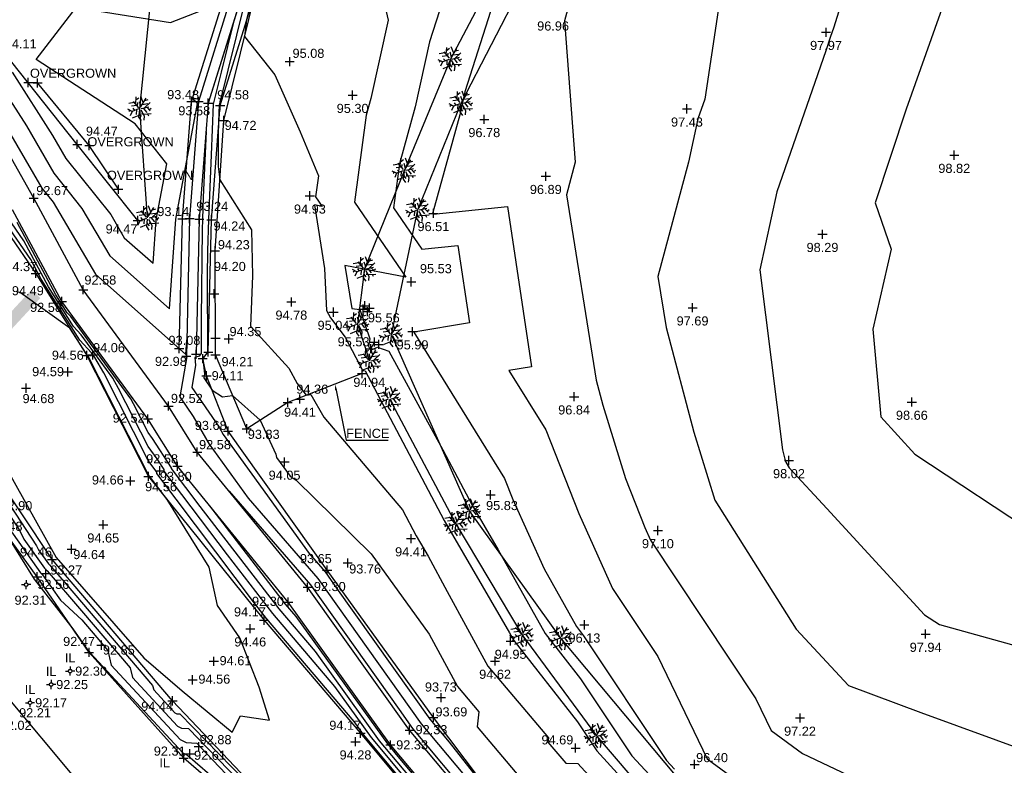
# Model space of a CAD drawing. Header units: metres. Extents: x 610185 to 614128, y 655663 to 660921.
# Tile 54 of 94: x 612966 to 613047, y 657902 to 657963. Entities that reach past the tile are written whole.
import ezdxf
from ezdxf import colors
from ezdxf.entities.mleader import LeaderData, LeaderLine
from ezdxf.enums import TextEntityAlignment as Align
from ezdxf.math import Vec2, Vec3

# ---------------------------------------------------------------- set-up
doc = ezdxf.new("R2010")
doc.units = ezdxf.units.M
doc.header["$MEASUREMENT"] = 0
doc.linetypes.add('DASHED', pattern=[19.05, 12.7, -6.35])
for name, color, linetype in [('143218.729', 7, 'Continuous'), ('3D_FENCE_ELEVATION', 7, 'Continuous'), ('3D_FENCE_LINE', 7, 'FENCELINE1'), ('3D_FENCE_SYMBOL', 7, 'Continuous'), ('3D_WALL_ELEVATION', 7, 'Continuous'), ('3D_WALL_LINE', 7, 'Continuous'), ('3D_WALL_SYMBOL', 7, 'Continuous'), ('CENTRE_LINE', 5, 'Continuous'), ('CONTOUR_ELEVATION', 56, 'Continuous'), ('CONTOUR_MJR', 34, 'Continuous'), ('CONTOUR_MNR', 53, 'Continuous'), ('CONTOUR_SYMBOL', 56, 'Continuous'), ('DITCH_ELEVATION', 34, 'Continuous'), ('DITCH_LINE', 34, 'Continuous'), ('DITCH_SYMBOL', 34, 'Continuous'), ('HEDGE_LINE', 93, 'Continuous'), ('HEDGE_SYMBOL', 93, 'Continuous'), ('HELP_POINT', 250, 'Continuous'), ('INVERT_LEVEL_CODE', 132, 'Continuous'), ('INVERT_LEVEL_ELEVATION', 132, 'Continuous'), ('INVERT_LEVEL_SYMBOL', 132, 'Continuous'), ('KERB_BOTTOM_ELEVATION', 7, 'Continuous'), ('KERB_BOTTOM_LINE', 7, 'Continuous'), ('KERB_BOTTOM_SYMBOL', 7, 'Continuous'), ('OVERGROW_CODE', 255, 'Continuous'), ('OVERGROW_LINE', 255, 'Continuous'), ('OVERGROW_SYMBOL', 255, 'Continuous'), ('SLOPE_BOTTOM_ELEVATION', 30, 'Continuous'), ('SLOPE_BOTTOM_LINE', 30, 'DASHED'), ('SLOPE_BOTTOM_SYMBOL', 30, 'Continuous'), ('SLOPE_TOP_ELEVATION', 40, 'Continuous'), ('SLOPE_TOP_LINE', 40, 'Continuous'), ('SLOPE_TOP_SYMBOL', 40, 'Continuous'), ('TEXTS', 7, 'Continuous')]:
    doc.layers.add(name, color=color, linetype=linetype)
doc.styles.add('REGULAR', font='swissl.ttf')
doc.linetypes.add('FENCELINE1', pattern='A,6.35,-2.54,[133,ltypeshp.shx,S=2.54,R=0,X=-2.54,Y=0],-2.54,25.4', length=36.83)

# ---------------------------------------------------------------- blocks, each defined once
blk = doc.blocks.new('S066')
at = {"color": 0, "linetype": 'Continuous'}
for p, q in [((-0.5, 0), (-0.19, 0)), ((-0.19, 0), (-0.18, 0.06)), ((-0.17, -0.08), (-0.19, 0)), ((-0.18, 0.06), (-0.16, 0.1)), ((-0.16, 0.1), (-0.13, 0.13)), ((-0.13, 0.13), (-0.1, 0.16)), ((-0.1, 0.16), (-0.06, 0.18)), ((-0.06, 0.18), (0, 0.19)), ((0, 0.5), (0, 0.19)), ((0, 0.19), (0.06, 0.18)), ((0.06, 0.18), (0.1, 0.16)), ((0.1, 0.16), (0.13, 0.13)), ((0.13, 0.13), (0.16, 0.1)), ((0.16, 0.1), (0.18, 0.06)), ((0.18, 0.06), (0.19, 0)), ((0.19, 0), (0.18, -0.04)), ((0.5, 0), (0.19, 0)), ((-0.16, -0.1), (-0.17, -0.08)), ((-0.13, -0.13), (-0.16, -0.1)), ((-0.1, -0.16), (-0.13, -0.13)), ((-0.06, -0.18), (-0.1, -0.16)), ((-0.02, -0.19), (-0.06, -0.18)), ((0, -0.19), (-0.02, -0.19)), ((0.06, -0.18), (0, -0.19)), ((0, -0.5), (0, -0.19)), ((0.1, -0.16), (0.06, -0.18)), ((0.13, -0.13), (0.1, -0.16)), ((0.16, -0.1), (0.13, -0.13)), ((0.18, -0.04), (0.16, -0.1))]:
    blk.add_line(p, q, dxfattribs=at)
blk = doc.blocks.new('S061')
at = {"color": 0, "linetype": 'Continuous'}
for p, q in [((-0.5, 0), (0.5, 0)), ((0, -0.5), (0, 0.5))]:
    blk.add_line(p, q, dxfattribs=at)
blk = doc.blocks.new('092')
at = {"color": 0, "linetype": 'Continuous'}
for p, q in [((-0.17, 0.18), (-0.15, 0.48)), ((-0.16, 0.35), (-0.04, 0.44)), ((0.03, 0.05), (0.26, 0.43)), ((0.14, 0.24), (0.04, 0.5)), ((-0.23, 0.25), (-0.46, 0.21)), ((-0.13, 0.13), (-0.34, 0.1)), ((-0.2, -0.08), (-0.28, 0.01)), ((-0.04, 0.03), (-0.26, 0.29)), ((-0.1, 0.1), (-0.09, 0.24)), ((0.05, 0.08), (-0.01, 0.28)), ((0.06, 0), (0.37, 0.07)), ((0.1, 0.17), (0.33, 0.2)), ((0.14, 0.02), (0.28, -0.16)), ((0.2, 0.33), (0.34, 0.37)), ((0.2, 0.04), (0.43, 0.25)), ((0.28, 0.05), (0.42, -0.1)), ((0.37, -0.05), (0.47, 0.01)), ((-0.32, -0.12), (-0.5, -0.03)), ((-0.4, -0.08), (-0.46, -0.13)), ((-0.32, -0.12), (-0.4, -0.3)), ((-0.05, -0.02), (-0.32, -0.12)), ((-0.04, -0.29), (-0.31, -0.4)), ((-0.14, -0.06), (-0.15, -0.24)), ((-0.01, -0.06), (-0.05, -0.36)), ((-0.05, -0.36), (0.05, -0.5)), ((-0.03, -0.21), (0.06, -0.33)), ((0.04, -0.05), (0.18, -0.3)), ((0.09, -0.14), (0.08, -0.25)), ((0.14, -0.23), (0.46, -0.21)), ((0.18, -0.3), (0.16, -0.48)), ((0.31, -0.22), (0.36, -0.3))]:
    blk.add_line(p, q, dxfattribs=at)

msp = doc.modelspace()

# ---------------------------------------------------------------- linework, layer by layer
at = {"layer": '143218.729'}
msp.add_lwpolyline([(612967.54, 657940.348, 1, 1, 0), (612927.307, 657896.907, 0, 0, 0)], format="xyseb", dxfattribs=at)
at = {"layer": '3D_FENCE_LINE'}
for points in [[(612975.926, 657946.384, 94.471), (612970.94, 657952.641, 94.471), (612964.818, 657960.325, 94.107), (612957.998, 657966.929, 94.028), (612951.182, 657972.796, 93.56), (612943.728, 657977.748, 93.604), (612942.569, 657985.646, 93.554), (612941.071, 657993.884, 93.57), (612939.185, 658011.956, 93.918)], [(612994.363, 657933.803, 94.936), (612988.25, 657931.431, 94.357), (612984.875, 657929.262, 93.826), (612982.309, 657935.352, 94.213), (612982.275, 657943.889, 94.234), (612982.997, 657954.612, 94.723), (612985.728, 657965.706, 95.168), (612986.946, 657970.529, 95.313), (612990.589, 657988.454, 95.542), (612992.184, 657999.654, 95.242), (612993.746, 658011.529, 94.903)]]:
    msp.add_polyline3d(points, dxfattribs=at)
at = {"layer": '3D_WALL_LINE'}
for p, q in [((612994.452, 657939.09, 95.559), (612994.605, 657939.379, 95.831)), ((612994.824, 657938.894, 95.559), (612994.976, 657939.183, 95.831)), ((612995.101, 657935.844, 95.532), (612995.383, 657936.39, 95.557))]:
    msp.add_line(p, q, dxfattribs=at)
at = {"layer": 'CENTRE_LINE', "color": 1, "flags": 128}
msp.add_lwpolyline([(613186.562, 657702.488), (613178.942, 657704.556), (613165.855, 657708.032), (613147.915, 657712.691), (613130.686, 657721.049), (613101.718, 657737.818), (613080.851, 657750.879), (613074.284, 657759.133), (613070.682, 657766.117), (613068.352, 657775.429), (613068.352, 657782.413), (613068.352, 657790.667), (613067.505, 657795.534), (613066.657, 657797.862), (613062.421, 657804), (613054.583, 657814.159), (613045.897, 657823.471), (613021.057, 657847.291), (613003.05, 657864.011), (612986.95, 657881.153), (612964.136, 657908.442)], dxfattribs=at)
at = {"layer": 'CONTOUR_MJR'}
for points in [[(613035.837, 658003.024, 97.5), (613037.085, 657995.779, 97.5), (613034.171, 657991.047, 97.5), (613029.963, 657979.522, 97.5), (613029.031, 657977.376, 97.5), (613028.911, 657976.715, 97.5), (613024.218, 657967.328, 97.5), (613022.562, 657956.373, 97.5), (613021.993, 657954.731, 97.5), (613021.216, 657951.184, 97.5), (613018.698, 657941.769, 97.5), (613019.371, 657937.575, 97.5), (613021.653, 657928.978, 97.5), (613023.376, 657923.395, 97.5), (613030.076, 657912.796, 97.5), (613034.373, 657908.139, 97.5), (613040.342, 657905.944, 97.5), (613049.423, 657902.609, 97.5), (613052.589, 657901.242, 97.5), (613064.175, 657899.434, 97.5), (613065.975, 657899.126, 97.5)], [(612985.302, 657964.682, 95), (612984.858, 657962.875, 95), (612984.698, 657961.521, 95), (612987.189, 657958.353, 95), (612989.282, 657953.675, 95), (612990.777, 657950.063, 95), (612990.548, 657948.343, 95), (612991.091, 657947.548, 95), (612990.444, 657947.672, 95), (612991.29, 657942.428, 95), (612991.444, 657938.99, 95), (612991.776, 657938.373, 95), (612992.978, 657936.785, 95), (612994.442, 657934.022, 95), (612994.507, 657934.05, 95), (612994.614, 657934.011, 95), (612995.116, 657933.093, 95), (613001.116, 657921.725, 95), (613006.495, 657912.488, 95), (613006.846, 657911.864, 95), (613012.088, 657905.167, 95), (613013.684, 657902.767, 95), (613015.939, 657900.311, 95)], [(612983.431, 657924.136, 92.5), (612983.432, 657924.137, 92.5), (612990.133, 657916.44, 92.5), (612997.411, 657906.172, 92.5), (612998.521, 657904.617, 92.5), (613008.333, 657892.891, 92.5), (613009.575, 657891.312, 92.5), (613021.77, 657878.523, 92.5), (613023.562, 657876.684, 92.5), (613031.887, 657868.452, 92.5), (613033.323, 657867.101, 92.5), (613040.713, 657860.401, 92.5), (613041.715, 657859.478, 92.5), (613044.757, 657856.478, 92.5)], [(612996.473, 657903.35, 92.5), (612988.95, 657913.831, 92.5), (612988.082, 657914.849, 92.5), (612981.833, 657922.931, 92.5)], [(612965.147, 657920.522, 92.5), (612967.394, 657916.907, 92.5), (612970.584, 657912.805, 92.5), (612971.792, 657911.089, 92.5), (612971.977, 657910.917, 92.5), (612971.998, 657910.825, 92.5), (612979.615, 657902.607, 92.5), (612980.024, 657902.406, 92.5), (612982.644, 657900.158, 92.5)], [(613043.574, 657854.067, 92.5), (613040.505, 657857.225, 92.5), (613039.498, 657858.177, 92.5), (613031.873, 657864.984, 92.5), (613031.12, 657865.759, 92.5), (613022.268, 657874.656, 92.5), (613020.997, 657875.938, 92.5), (613008.217, 657889.262, 92.5), (613007.586, 657890.105, 92.5), (612997.347, 657902.304, 92.5), (612996.473, 657903.35, 92.5)]]:
    msp.add_polyline3d(points, dxfattribs=at)
at = {"layer": 'CONTOUR_MNR'}
for points in [[(613029.42, 658004.138, 97), (613026.346, 657997.443, 97), (613025.016, 657994.982, 97), (613020.25, 657984.397, 97), (613019.461, 657982.725, 97), (613018.882, 657981.385, 97), (613014.963, 657974.411, 97), (613014.741, 657973.772, 97), (613009.682, 657964.69, 97), (613011.639, 657966.338, 97), (613011.484, 657964.524, 97), (613011.021, 657962.788, 97), (613011.887, 657951.171, 97), (613011.174, 657948.505, 97), (613013.621, 657933.258, 97), (613014.167, 657931.198, 97), (613016.03, 657925.162, 97), (613017.619, 657921.129, 97), (613018.082, 657920.104, 97), (613026.77, 657907.044, 97), (613028.029, 657904.441, 97), (613030.592, 657902.563, 97), (613035.403, 657900.289, 97)], [(613023.352, 658001.425, 96.5), (613020.362, 657995.892, 96.5), (613018.118, 657990.909, 96.5), (613015.539, 657985.442, 96.5), (613013.645, 657981.059, 96.5), (613011.396, 657977.056, 96.5), (613010.118, 657973.379, 96.5), (613006.639, 657967.134, 96.5), (613005.159, 657964.25, 96.5), (613002.816, 657956.975, 96.5), (613002.396, 657955.071, 96.5), (613000.182, 657947.048, 96.5), (613000.173, 657946.98, 96.5), (613000.217, 657946.917, 96.5), (613006.317, 657947.54, 96.5), (613008.309, 657934.366, 96.5), (613006.451, 657934.055, 96.5), (613009.48, 657929.162, 96.5), (613012.19, 657922.285, 96.5), (613014.976, 657916.118, 96.5), (613018.69, 657910.535, 96.5), (613022.758, 657902.121, 96.5), (613031.042, 657896.052, 96.5)], [(612938.465, 657996.009, 93), (612938.466, 657996.009, 93), (612940.232, 657989.209, 93), (612941.068, 657985.188, 93), (612941.904, 657977.633, 93), (612942.099, 657976.535, 93), (612943.688, 657973.825, 93), (612945.512, 657972.489, 93), (612949.179, 657970.159, 93), (612952.664, 657968.367, 93), (612955.661, 657965.319, 93), (612958.923, 657962.232, 93), (612960.627, 657960.221, 93), (612963.824, 657956.163, 93), (612964.61, 657954.936, 93), (612968.022, 657949.043, 93), (612968.945, 657947.884, 93), (612972.443, 657941.965, 93), (612979.862, 657935.38, 93), (612979.944, 657936.564, 93)], [(613047.38, 657995.782, 98), (613043.214, 657985.243, 98), (613042.315, 657982.929, 98), (613041.461, 657980.817, 98), (613036.539, 657973.054, 98), (613033.14, 657962.202, 98), (613032.895, 657961.513, 98), (613032.503, 657960.338, 98), (613028.479, 657948.731, 98), (613027.078, 657942.336, 98), (613028.937, 657927.52, 98), (613029.139, 657926.758, 98), (613029.215, 657926.514, 98), (613029.508, 657926.05, 98), (613032.591, 657922.708, 98), (613040.63, 657913.963, 98), (613041.856, 657913.154, 98), (613051.246, 657910.555, 98)], [(613048.308, 657979.62, 98.5), (613044.199, 657969.458, 98.5), (613043.81, 657968.845, 98.5), (613043.541, 657967.987, 98.5), (613039.128, 657955.542, 98.5), (613036.561, 657947.846, 98.5), (613037.892, 657944.041, 98.5), (613036.391, 657937.463, 98.5), (613037.029, 657930.242, 98.5), (613039.846, 657927.177, 98.5), (613050.229, 657920.325, 98.5)], [(612985.166, 657966.198, 94.5), (612984.034, 657961.629, 94.5), (612982.615, 657955.857, 94.5), (612982.591, 657955.263, 94.5), (612982.521, 657953.551, 94.5), (612982.523, 657950.821, 94.5), (612982.668, 657949.724, 94.5), (612985.273, 657945.627, 94.5), (612985.35, 657941.834, 94.5), (612985.188, 657937.707, 94.5), (612988.353, 657934.242, 94.5), (612989.034, 657932.975, 94.5), (612989.759, 657932.017, 94.5), (612990.148, 657932.073, 94.5), (612991.216, 657930.21, 94.5), (612997.688, 657922.605, 94.5), (612998.819, 657920.461, 94.5), (612999.792, 657918.79, 94.5), (613001.371, 657915.894, 94.5), (613004.7, 657909.749, 94.5), (613009.7, 657903.845, 94.5), (613009.659, 657903.498, 94.5), (613011.126, 657901.771, 94.5), (613012.11, 657901.752, 94.5), (613013.877, 657899.829, 94.5)], [(612965.584, 657958.578, 94), (612968.914, 657953.376, 94), (612970.007, 657951.49, 94), (612973.692, 657946.865, 94), (612974.811, 657944.97, 94), (612977.186, 657942.863, 94), (612977.434, 657946.439, 94), (612978.305, 657951.053, 94), (612975.695, 657954.328, 94), (612967.57, 657959.617, 94), (612970.845, 657963.894, 94), (612978.621, 657962.675, 94), (612983.535, 657964.606, 94)], [(612996.234, 657964.023, 95.5), (612996.502, 657962.845, 95.5), (612995.083, 657956.413, 95.5), (612994.708, 657955.054, 95.5), (612993.757, 657947.889, 95.5), (612997.973, 657941.715, 95.5), (612992.947, 657942.684, 95.5), (612993.516, 657939.157, 95.5), (612994.173, 657939.063, 95.5), (612995.008, 657936.665, 95.5), (612994.898, 657936.043, 95.5), (612995.061, 657935.734, 95.5), (612995.628, 657935.977, 95.5), (612996.581, 657935.641, 95.5), (613001.018, 657927.527, 95.5), (613003.413, 657922.989, 95.5), (613005.56, 657919.302, 95.5), (613009.425, 657912.431, 95.5), (613012.34, 657908.706, 95.5), (613016.55, 657902.373, 95.5), (613018.001, 657900.793, 95.5)], [(613001.013, 657964.485, 96), (612999.918, 657961.084, 96), (612998.739, 657955.742, 96), (612997.445, 657951.051, 96), (612996.965, 657947.435, 96), (612999.287, 657944.035, 96), (613002.235, 657944.336, 96), (613003.198, 657937.969, 96), (612998.629, 657937.203, 96), (613006.08, 657925.169, 96), (613006.761, 657923.441, 96), (613009.337, 657917.737, 96), (613012.003, 657912.998, 96), (613012.592, 657912.246, 96), (613019.417, 657901.979, 96), (613020.063, 657901.276, 96)], [(612983.812, 657962.8, 94), (612982.766, 657958.577, 94), (612982.121, 657955.952, 94), (612981.949, 657951.777, 94), (612981.734, 657946.461, 94), (612981.658, 657943.895, 94), (612981.637, 657941.826, 94), (612981.64, 657935.552, 94), (612981.266, 657935.033, 94), (612981.266, 657935.028, 94), (612981.263, 657935.014, 94), (612981.404, 657933.78, 94), (612981.347, 657933.436, 94), (612982.037, 657932.424, 94), (612982.887, 657931.883, 94), (612983.722, 657932, 94), (612985.981, 657929.973, 94), (612987.262, 657927.169, 94), (612987.337, 657926.887, 94), (612988.453, 657925.361, 94), (612988.933, 657925.027, 94), (612995.121, 657918.971, 94), (612999.881, 657912.371, 94), (613002.214, 657908.066, 94), (613003.969, 657905.993, 94), (613003.821, 657904.755, 94), (613009.053, 657898.598, 94)], [(612964.702, 657957.374, 93.5), (612966.762, 657954.156, 93.5), (612969.014, 657950.266, 93.5), (612971.319, 657947.374, 93.5), (612973.627, 657943.467, 93.5), (612978.524, 657939.122, 93.5), (612979.035, 657946.497, 93.5), (612980.831, 657956.012, 93.5), (612980.745, 657956.12, 93.5), (612980.476, 657956.295, 93.5), (612980.585, 657956.437, 93.5), (612980.842, 657956.396, 93.5), (612981.004, 657956.46, 93.5)], [(613003.132, 657893.784, 94), (612994.477, 657904.131, 94), (612993.715, 657905.192, 94), (612986.493, 657913.666, 94), (612985.528, 657914.914, 94), (612977.473, 657925.576, 94), (612977.484, 657925.684, 94), (612976.782, 657926.641, 94), (612973.115, 657933.853, 94), (612972.395, 657935.129, 94), (612972.114, 657935.514, 94), (612971.149, 657936.554, 94), (612967.972, 657941.56, 94), (612967.108, 657943.173, 94), (612957.89, 657956.564, 94)], [(612981.53, 657953.707, 93.5), (612981.53, 657953.706, 93.5), (612981.308, 657948.291, 93.5), (612981.235, 657946.486, 93.5), (612981.209, 657945.615, 93.5), (612981.137, 657938.321, 93.5), (612981.138, 657935.461, 93.5), (612980.965, 657935.221, 93.5), (612980.6, 657935.13, 93.5), (612980.673, 657934.495, 93.5), (612980.368, 657932.658, 93.5), (612982.601, 657929.383, 93.5), (612982.939, 657928.791, 93.5), (612990.013, 657918.992, 93.5), (612991.324, 657917.486, 93.5), (612992.264, 657916.16, 93.5), (612999.954, 657905.382, 93.5), (613001.538, 657903.489, 93.5), (613007.651, 657895.719, 93.5)], [(613001.204, 657896.624, 93.5), (612995.142, 657903.871, 93.5), (612992.127, 657908.072, 93.5), (612987.023, 657914.06, 93.5), (612983.29, 657918.888, 93.5), (612978.077, 657925.788, 93.5), (612978.089, 657925.899, 93.5), (612977.507, 657926.798, 93.5), (612976.771, 657927.799, 93.5), (612974.343, 657932.576, 93.5), (612973.865, 657933.421, 93.5), (612971.259, 657936.997, 93.5), (612970.633, 657937.672, 93.5), (612968.571, 657940.92, 93.5), (612966.547, 657944.703, 93.5), (612960.783, 657953.076, 93.5)], [(612978.682, 657925.999, 93), (612978.687, 657926.05, 93), (612977.121, 657928.466, 93), (612976.761, 657928.957, 93), (612975.57, 657931.299, 93), (612975.336, 657931.714, 93), (612970.404, 657938.48, 93), (612970.117, 657938.789, 93), (612969.171, 657940.28, 93), (612965.985, 657946.232, 93)], [(612976.414, 657910.435, 94.5), (612979.573, 657907.725, 94.5), (612983.684, 657904.324, 94.5), (612984.365, 657905.67, 94.5), (612986.75, 657905.295, 94.5), (612985.916, 657908.016, 94.5), (612984.317, 657912.058, 94.5), (612982.484, 657914.72, 94.5), (612981.787, 657917.876, 94.5), (612978.322, 657923.441, 94.5), (612976.869, 657925.365, 94.5), (612976.87, 657925.377, 94.5), (612976.792, 657925.482, 94.5), (612971.888, 657935.13, 94.5), (612971.793, 657935.299, 94.5), (612971.665, 657935.436, 94.5), (612970.331, 657937.537, 94.5), (612966.271, 657940.45, 94.5), (612965.94, 657940.531, 94.5)], [(612979.938, 657935.234, 93), (612979.941, 657935.211, 93), (612979.389, 657931.88, 93), (612980.484, 657930.274, 93), (612981.781, 657928.001, 93), (612984.998, 657923.545, 93), (612990.728, 657916.963, 93), (612994.838, 657911.166, 93), (612999.238, 657904.999, 93), (613004.936, 657898.19, 93)], [(612962.404, 657930.813, 94.5), (612966.683, 657923.185, 94.5), (612969.205, 657918.687, 94.5), (612976.414, 657910.435, 94.5)], [(612961.943, 657928.254, 94), (612967.592, 657919.644, 94), (612967.754, 657919.318, 94), (612968.571, 657918.162, 94), (612968.669, 657918.065, 94), (612970.033, 657916.483, 94), (612977.141, 657908.164, 94), (612977.227, 657907.786, 94), (612978.966, 657905.91, 94), (612979.121, 657905.834, 94), (612979.387, 657905.817, 94), (612986.861, 657898.143, 94)], [(612999.276, 657899.464, 93), (612995.807, 657903.61, 93), (612990.538, 657910.952, 93), (612987.553, 657914.455, 93), (612981.052, 657922.862, 93), (612978.682, 657925.999, 93)], [(612963.139, 657925.557, 93.5), (612966.211, 657920.874, 93.5), (612966.548, 657920.195, 93.5), (612968.25, 657917.789, 93.5), (612968.452, 657917.588, 93.5), (612971.293, 657914.294, 93.5), (612975.301, 657909.603, 93.5), (612975.484, 657908.799, 93.5), (612979.182, 657904.809, 93.5), (612979.512, 657904.647, 93.5), (612980.078, 657904.612, 93.5), (612984.209, 657900.371, 93.5)], [(612965.343, 657921.072, 93), (612967.929, 657917.415, 93), (612968.085, 657917.261, 93), (612969.553, 657915.175, 93), (612971.306, 657913.55, 93), (612972.552, 657912.105, 93), (612973.461, 657911.042, 93), (612973.741, 657909.812, 93), (612979.398, 657903.708, 93), (612979.902, 657903.46, 93), (612980.769, 657903.407, 93), (612981.556, 657902.599, 93), (612983.196, 657900.872, 93)]]:
    msp.add_polyline3d(points, dxfattribs=at)
at = {"layer": 'DITCH_LINE'}
for points in [[(613064.695, 657833.338, 92.217), (613064.433, 657833.903, 92.245), (613057.927, 657841.577, 92.236), (613050.922, 657849.858, 92.256), (613041.535, 657859.325, 92.351), (613033.072, 657866.935, 92.323), (613023.391, 657876.592, 92.366), (613009.401, 657891.224, 92.343), (612998.279, 657904.487, 92.331), (612989.889, 657916.225, 92.295), (612980.814, 657927.342, 92.583), (612978.446, 657931.13, 92.519), (612971.437, 657940.689, 92.576), (612967.358, 657948.224, 92.666), (612963.282, 657955.416, 92.692), (612958.474, 657960.933, 92.566), (612952.858, 657965.865, 92.469), (612946.676, 657969.55, 92.581), (612943.605, 657971.143, 92.449), (612941.223, 657976.369, 92.676), (612939.867, 657988.989, 92.692), (612937.91, 657998.787, 93.122), (612937.385, 658007.006, 93.124)], [(613063.733, 657832.621, 92.217), (613062.702, 657832.851, 92.245), (613056.401, 657840.284, 92.236), (613049.446, 657848.506, 92.256), (613040.156, 657857.876, 92.351), (613031.696, 657865.483, 92.323), (613021.962, 657875.193, 92.366), (613007.91, 657889.889, 92.343), (612996.697, 657903.261, 92.331), (612988.299, 657915.01, 92.295), (612979.185, 657926.175, 92.583), (612976.75, 657930.07, 92.519), (612969.679, 657939.737, 92.576), (612965.609, 657947.255, 92.666)]]:
    msp.add_polyline3d(points, dxfattribs=at)
at = {"layer": 'HEDGE_LINE'}
for points in [[(612976.723, 657946.601, 94.323), (612976.089, 657955.593, 94.546), (612977.624, 657970.783, 94.865), (612980.305, 657985.42, 94.951), (612983.527, 657997.483, 95.349), (612985.985, 658011.325, 94.73), (612987.057, 658022.274, 94.582), (612988.4, 658031.989, 94.615), (612988.896, 658062.873, 94.677), (612990.437, 658079.959, 94.492), (612988.928, 658097.071, 94.706), (612989.229, 658115.096, 94.745), (612988.65, 658128.55, 94.757), (612985.399, 658147.524, 94.75), (612979.516, 658162.622, 94.655), (612974.21, 658178.71, 94.559), (612967.605, 658194.595, 94.754), (612963.029, 658210.775, 94.655), (612955.983, 658224.692, 94.7), (612947.019, 658245.816, 94.484), (612942.816, 658256.214, 94.561), (612945.572, 658260.492, 94.702)], [(613035.815, 658026.529, 96.666), (613034.481, 658027.348, 96.348), (613033.551, 658026.755, 96.056), (613032.856, 658024.877, 95.977), (613033.393, 658020.056, 96.425), (613030.204, 658010.909, 96.698), (613027.221, 658003.537, 96.8), (613022.431, 657994.255, 96.704), (613017.275, 657985.211, 96.675), (613012.025, 657976.98, 96.581), (613006.269, 657968.446, 96.42), (613001.629, 657959.662, 96.351), (612997.851, 657950.51, 96.123), (612994.568, 657942.404, 95.787), (612994.001, 657937.867, 95.126), (612994.968, 657934.855, 95.125)], [(613134.867, 657808.303, 93.749), (613126.585, 657810.11, 93.942), (613117.233, 657816.387, 94.425), (613108.609, 657824.123, 94.706), (613099.506, 657831.537, 94.983), (613087.196, 657841.979, 95.322), (613076.658, 657850.722, 95.391), (613068.023, 657858.285, 95.264), (613053.518, 657870.321, 95.488), (613040.171, 657881.791, 95.898), (613030.124, 657890.791, 96.099), (613020.42, 657900.461, 96.299), (613010.706, 657912.054, 95.938), (613003.204, 657922.505, 95.59), (612996.785, 657937.002, 95.706), (612998.954, 657947.258, 96.477), (613002.519, 657956.026, 96.804), (613007.52, 657965.708, 96.991), (613013.379, 657975.211, 97.157), (613018.776, 657983.732, 97.345), (613025.554, 657995.313, 97.425), (613030.954, 658006.341, 97.545), (613036.002, 658019.839, 97.197), (613035.304, 658024.922, 96.791)], [(612996.623, 657931.726, 95.051), (613002.086, 657921.452, 94.945), (613007.521, 657912.335, 95.059), (613013.64, 657904.018, 94.92), (613021.882, 657894.386, 95.247), (613030.239, 657887.114, 95.348), (613038.909, 657878.941, 95.054), (613040.277, 657873.175, 94.11), (613044.395, 657870.904, 94.143), (613049.214, 657867.12, 94.304), (613057.35, 657859.822, 94.182), (613065.028, 657852.375, 94.094), (613072.475, 657848.257, 94.323), (613077.699, 657842.274, 94.122), (613087.752, 657836.414, 94.122), (613095.907, 657827.986, 94.343), (613103.877, 657822.446, 94.139), (613114.017, 657814.289, 93.856), (613117.716, 657809.138, 93.392), (613123.146, 657807.02, 93.372), (613133.008, 657806.727, 93.505), (613134.135, 657807.129, 93.539)]]:
    msp.add_polyline3d(points, dxfattribs=at)
at = {"layer": 'KERB_BOTTOM_LINE'}
msp.add_polyline3d([(612993.54, 658132.996, 93.458), (612993.778, 658125.683, 93.415), (612993.872, 658117.442, 93.298), (612993.831, 658110.723, 93.174), (612994.342, 658099.363, 93.318), (612994.414, 658091.599, 93.341), (612995.546, 658079.392, 93.296), (612995.714, 658070.507, 93.383), (612995.589, 658060.906, 93.687), (612994.823, 658046.849, 93.622), (612994.348, 658030.496, 93.774), (612993.93, 658022.087, 93.623), (612992.249, 658010.693, 93.803), (612991.099, 658002.79, 93.914), (612989.783, 657994.177, 94.238), (612988.218, 657984.749, 94.358), (612984.931, 657966.402, 94.222), (612981.708, 657956.03, 93.583), (612980.977, 657946.498, 93.243), (612980.716, 657935.384, 93.081)], dxfattribs=at)
at = {"layer": 'OVERGROW_LINE'}
msp.add_polyline3d([(612974.327, 657948.949, 94.188), (612971.932, 657952.542, 94.415), (612967.682, 657957.696, 94.046), (612966.914, 657957.735, 94.008)], dxfattribs=at)
at = {"layer": 'SLOPE_BOTTOM_LINE'}
for points in [[(612990.307, 658002.908, 93.814), (612988.993, 657994.303, 94.138), (612987.429, 657984.885, 94.258), (612984.152, 657966.592, 94.122), (612980.917, 657956.181, 93.483), (612980.178, 657946.538, 93.143), (612979.913, 657935.238, 92.981)], [(612991.099, 658002.79, 93.914), (612989.783, 657994.177, 94.238), (612988.218, 657984.749, 94.358), (612984.931, 657966.402, 94.222), (612981.708, 657956.03, 93.583), (612980.977, 657946.498, 93.243), (612980.716, 657935.384, 93.081)], [(612986.811, 657896.099, 92.316), (612979.696, 657902.188, 92.31), (612971.907, 657910.877, 92.474), (612967.644, 657917.084, 92.558), (612964.078, 657921.992, 92.475)]]:
    msp.add_polyline3d(points, dxfattribs=at)
at = {"layer": 'SLOPE_TOP_LINE'}
for points in [[(612979.326, 657935.855, 94.091), (612979.597, 657946.534, 94.243), (612980.339, 657956.177, 94.583), (612983.639, 657966.666, 95.222), (612986.909, 657984.934, 95.358), (612988.471, 657994.341, 95.238), (612989.779, 658002.941, 94.914)], [(613010.592, 657891.83, 93.424), (613000.23, 657905.528, 93.692), (612991.5, 657917.641, 93.648), (612983.346, 657929.069, 93.676), (612981.572, 657933.615, 94.115), (612981.26, 657935.026, 93.999), (612981.721, 657935.567, 94.081), (612981.976, 657946.448, 94.243), (612982.696, 657955.841, 94.583), (612985.904, 657966.165, 95.222), (612989.203, 657984.579, 95.358), (612990.77, 657994.019, 95.238), (612992.088, 658002.642, 94.914)], [(612955.851, 657959.021, 94.352), (612967.525, 657942.035, 94.372), (612971.73, 657935.293, 94.564), (612976.793, 657925.338, 94.562), (612986.308, 657913.528, 94.174), (612994.251, 657904.219, 94.169), (613004.017, 657892.48, 94.23), (613010.935, 657883.699, 93.897), (613025.912, 657868.25, 94.097), (613033.273, 657861.015, 93.905), (613043.382, 657851.853, 93.726), (613054.788, 657839.324, 93.716), (613063.915, 657828.007, 93.534), (613069.159, 657822.411, 93.476), (613078.846, 657812.511, 93.4), (613082.202, 657803.105, 93.657), (613081.91, 657791.842, 93.816), (613082.343, 657779.398, 94.022), (613088.194, 657769.8, 93.846), (613093.757, 657766.972, 93.71), (613109.62, 657761.38, 93.73), (613124.762, 657754.791, 93.622), (613135.735, 657748.963, 93.46), (613142.086, 657745.717, 93.254)], [(613127.785, 657729.936, 93.614), (613121.922, 657732.676, 93.492), (613112.73, 657738.257, 93.713), (613099.601, 657746.131, 93.653), (613087.964, 657756.602, 93.66), (613082.812, 657764.554, 94.122), (613075.932, 657778.22, 94.139), (613074.095, 657789.649, 93.946), (613071.868, 657801.819, 93.841), (613067.526, 657807.952, 93.779), (613062.293, 657816.982, 93.864), (613057.082, 657822.18, 93.735), (613047.886, 657833.04, 93.985), (613035.882, 657845.618, 93.805), (613027.106, 657854.815, 94.043), (613020.124, 657863.159, 94.284), (613005.957, 657877.377, 94.059), (612997.811, 657886.715, 94.268), (612987.984, 657897.2, 94.212), (612978.774, 657906.887, 94.444), (612968.868, 657918.507, 94.463), (612961.088, 657930.182, 94.358)]]:
    msp.add_polyline3d(points, dxfattribs=at)

# ---------------------------------------------------------------- block references
at = {"layer": '3D_FENCE_SYMBOL', "xscale": 0.75, "yscale": 0.75, "zscale": 0.75}
for p in [(612982.997, 657954.612, 94.723), (612970.94, 657952.641, 94.471), (612975.926, 657946.384, 94.471), (612982.275, 657943.889, 94.234), (612982.309, 657935.352, 94.213), (612994.363, 657933.803, 94.936), (612988.25, 657931.431, 94.357), (612984.875, 657929.262, 93.826)]:
    msp.add_blockref('S061', p, dxfattribs=at)
at = {"layer": '3D_WALL_SYMBOL', "xscale": 0.75, "yscale": 0.75, "zscale": 0.75}
for p in [(612998.416, 657941.339, 95.532), (612994.605, 657939.379, 95.831), (612994.976, 657939.183, 95.831), (612994.452, 657939.09, 95.559), (612994.824, 657938.894, 95.559), (612995.383, 657936.39, 95.557), (612995.756, 657936.197, 95.557), (612995.101, 657935.844, 95.532)]:
    msp.add_blockref('S061', p, dxfattribs=at)
at = {"layer": 'CONTOUR_SYMBOL', "xscale": 0.75, "yscale": 0.75, "zscale": 0.75}
for p in [(613032.53, 657961.863, 97.971), (612988.414, 657959.446, 95.081), (612993.591, 657956.686, 95.296), (613021.092, 657955.563, 97.431), (613004.42, 657954.699, 96.777), (613043.079, 657951.756, 98.817), (613009.479, 657950.021, 96.887), (612990.074, 657948.409, 94.926), (613000.234, 657946.971, 96.51), (613032.238, 657945.253, 98.29), (612988.551, 657939.691, 94.777), (613021.552, 657939.213, 97.69), (612992.017, 657938.85, 95.044), (612998.519, 657937.247, 95.993), (612983.402, 657936.654, 94.353), (612972.217, 657935.335, 94.06), (612970.165, 657933.938, 94.593), (612966.728, 657932.599, 94.685), (613011.809, 657931.897, 96.843), (612989.26, 657931.708, 94.408), (613039.591, 657931.458, 98.662), (612987.992, 657926.529, 94.053), (613029.482, 657926.656, 98.023), (612977.734, 657925.809, 93.796), (612975.31, 657924.968, 94.66), (613004.938, 657923.828, 95.832), (612973.079, 657921.369, 94.648), (613018.701, 657920.898, 97.1), (612998.393, 657920.227, 94.407), (612970.473, 657919.364, 94.641), (612993.186, 657918.228, 93.759), (612968.352, 657917.366, 93.268), (612985.169, 657912.821, 94.458), (613012.656, 657913.141, 96.127), (613006.588, 657911.806, 94.95), (613040.724, 657912.379, 97.94), (612972.921, 657911.463, 92.853), (612982.171, 657910.139, 94.606), (613005.309, 657910.161, 94.623), (612980.427, 657908.621, 94.56), (613000.868, 657907.155, 93.73), (613030.39, 657905.48, 97.224), (612993.828, 657903.529, 94.276), (612980.931, 657903.123, 92.882), (613011.934, 657903.007, 94.695), (612980.209, 657902.529, 92.608), (613021.717, 657901.662, 96.401)]:
    msp.add_blockref('S061', p, dxfattribs=at)
at = {"layer": 'DITCH_SYMBOL', "xscale": 0.75, "yscale": 0.75, "zscale": 0.75}
for p in [(612967.358, 657948.224, 92.666), (612971.437, 657940.689, 92.576), (612969.679, 657939.737, 92.576), (612978.446, 657931.13, 92.519), (612976.75, 657930.07, 92.519), (612980.814, 657927.342, 92.583), (612979.185, 657926.175, 92.583), (612989.889, 657916.225, 92.295), (612988.299, 657915.01, 92.295), (612998.279, 657904.487, 92.331), (612996.697, 657903.261, 92.331)]:
    msp.add_blockref('S061', p, dxfattribs=at)
at = {"layer": 'HEDGE_SYMBOL', "xscale": 2, "yscale": 2, "zscale": 2}
for p in [(613001.629, 657959.662, 96.351), (612976.089, 657955.593, 94.546), (613002.519, 657956.026, 96.804), (612997.851, 657950.51, 96.123), (612998.954, 657947.258, 96.477), (612976.723, 657946.601, 94.323), (612994.568, 657942.404, 95.787), (612994.001, 657937.867, 95.126), (612996.785, 657937.002, 95.706), (612994.968, 657934.855, 95.125), (612996.623, 657931.726, 95.051), (613003.204, 657922.505, 95.59), (613002.086, 657921.452, 94.945), (613007.521, 657912.335, 95.059), (613010.706, 657912.054, 95.938), (613013.64, 657904.018, 94.92)]:
    msp.add_blockref('092', p, dxfattribs=at)
at = {"layer": 'HELP_POINT', "xscale": 0.75, "yscale": 0.75, "zscale": 0.75}
for p in [(612982.208, 657940.362, 94.204), (612982.309, 657936.698, 94.226)]:
    msp.add_blockref('S061', p, dxfattribs=at)
at = {"layer": 'INVERT_LEVEL_SYMBOL', "xscale": 0.75, "yscale": 0.75, "zscale": 0.75}
for p in [(612966.738, 657916.443, 92.35), (612970.355, 657909.336, 92.296), (612968.792, 657908.235, 92.246), (612967.059, 657906.732, 92.172)]:
    msp.add_blockref('S066', p, dxfattribs=at)
at = {"layer": 'KERB_BOTTOM_SYMBOL', "xscale": 0.75, "yscale": 0.75, "zscale": 0.75}
msp.add_blockref('S061', (612980.716, 657935.384, 93.081), dxfattribs=at)
at = {"layer": 'OVERGROW_SYMBOL', "xscale": 0.75, "yscale": 0.75, "zscale": 0.75}
for p in [(612966.914, 657957.735, 94.008), (612967.682, 657957.696, 94.046), (612971.932, 657952.542, 94.415), (612974.327, 657948.949, 94.188)]:
    msp.add_blockref('S061', p, dxfattribs=at)
at = {"layer": 'SLOPE_BOTTOM_SYMBOL', "xscale": 0.75, "yscale": 0.75, "zscale": 0.75}
for p in [(612980.917, 657956.181, 93.483), (612981.708, 657956.03, 93.583), (612980.178, 657946.538, 93.143), (612980.977, 657946.498, 93.243), (612979.913, 657935.238, 92.981), (612967.644, 657917.084, 92.558), (612971.907, 657910.877, 92.474), (612979.696, 657902.188, 92.31)]:
    msp.add_blockref('S061', p, dxfattribs=at)
at = {"layer": 'SLOPE_TOP_SYMBOL', "xscale": 0.75, "yscale": 0.75, "zscale": 0.75}
for p in [(612980.339, 657956.177, 94.583), (612982.696, 657955.841, 94.583), (612979.597, 657946.534, 94.243), (612981.976, 657946.448, 94.243), (612967.525, 657942.035, 94.372), (612971.73, 657935.293, 94.564), (612979.326, 657935.855, 94.091), (612981.721, 657935.567, 94.081), (612981.26, 657935.026, 93.999), (612981.572, 657933.615, 94.115), (612983.346, 657929.069, 93.676), (612976.793, 657925.338, 94.562), (612968.868, 657918.507, 94.463), (612991.5, 657917.641, 93.648), (612986.308, 657913.528, 94.174), (612978.774, 657906.887, 94.444), (613000.23, 657905.528, 93.692), (612994.251, 657904.219, 94.169)]:
    msp.add_blockref('S061', p, dxfattribs=at)

# ---------------------------------------------------------------- texts
at = {"layer": '3D_FENCE_ELEVATION', "style": 'REGULAR'}
for s, p in [('94.11', (612964.979, 657960.539, 94.107)), ('94.47', (612971.65, 657953.351, 94.471)), ('94.72', (612983.061, 657953.828, 94.723)), ('94.47', (612973.273, 657945.314, 94.471)), ('94.23', (612982.508, 657944.022, 94.234)), ('94.20', (612982.181, 657942.231, 94.198)), ('94.21', (612982.807, 657934.405, 94.213)), ('94.94', (612993.65, 657932.704, 94.936)), ('94.36', (612988.959, 657932.141, 94.357)), ('93.83', (612984.965, 657928.429, 93.826))]:
    msp.add_text(s, height=0.75, dxfattribs=at).set_placement(p)
at = {"layer": '3D_WALL_ELEVATION', "style": 'REGULAR'}
for s, p in [('95.53', (612999.126, 657942.049, 95.532)), ('95.56', (612994.844, 657938.01, 95.559)), ('95.53', (612992.358, 657936.036, 95.532))]:
    msp.add_text(s, height=0.75, dxfattribs=at).set_placement(p)
at = {"layer": 'CONTOUR_ELEVATION', "style": 'REGULAR'}
for s, p in [('96.96', (613010.08, 657962.752, 96.96)), ('97.97', (613032.53, 657961.153, 97.971)), ('95.08', (612989.957, 657960.506, 95.081)), ('95.30', (612993.591, 657955.976, 95.296)), ('97.43', (613021.092, 657954.853, 97.431)), ('96.78', (613004.42, 657953.989, 96.777)), ('98.82', (613043.079, 657951.046, 98.817)), ('96.89', (613009.479, 657949.311, 96.887)), ('94.93', (612990.074, 657947.699, 94.926)), ('96.51', (613000.234, 657946.261, 96.51)), ('98.29', (613032.238, 657944.543, 98.29)), ('94.49', (612966.874, 657940.986, 94.492)), ('94.78', (612988.551, 657938.981, 94.777)), ('95.04', (612992.017, 657938.14, 95.044)), ('97.69', (613021.552, 657938.503, 97.69)), ('94.35', (612984.774, 657937.627, 94.353)), ('94.06', (612973.549, 657936.303, 94.06)), ('95.99', (612998.519, 657936.537, 95.993)), ('94.59', (612968.538, 657934.333, 94.593)), ('94.68', (612967.75, 657932.118, 94.685)), ('94.41', (612989.26, 657930.998, 94.408)), ('96.84', (613011.809, 657931.187, 96.843)), ('98.66', (613039.591, 657930.748, 98.662)), ('94.05', (612987.992, 657925.819, 94.053)), ('98.02', (613029.482, 657925.946, 98.023)), ('94.66', (612973.455, 657925.428, 94.66)), ('93.80', (612979.043, 657925.717, 93.796)), ('95.83', (613005.876, 657923.324, 95.832)), ('92.90', (612965.932, 657923.311, 92.904)), ('94.65', (612973.079, 657920.659, 94.648)), ('97.10', (613018.701, 657920.188, 97.1)), ('94.64', (612971.922, 657919.294, 94.641)), ('94.41', (612998.393, 657919.517, 94.407)), ('93.27', (612970.031, 657918.023, 93.268)), ('93.76', (612994.617, 657918.112, 93.759)), ('94.46', (612985.169, 657912.111, 94.458)), ('96.13', (613012.656, 657912.431, 96.127)), ('92.85', (612974.361, 657911.446, 92.853)), ('97.94', (613040.724, 657911.669, 97.94)), ('94.61', (612983.958, 657910.569, 94.606)), ('94.95', (613006.588, 657911.096, 94.95)), ('94.56', (612982.213, 657909.051, 94.56)), ('94.62', (613005.309, 657909.451, 94.623)), ('93.73', (613000.848, 657908.404, 93.73)), ('97.22', (613030.39, 657904.77, 97.224)), ('92.88', (612982.317, 657904.073, 92.882)), ('94.69', (613010.433, 657904.056, 94.695)), ('92.61', (612981.858, 657902.792, 92.608)), ('94.28', (612993.828, 657902.819, 94.276)), ('96.40', (613023.154, 657902.598, 96.401))]:
    msp.add_text(s, height=0.75, dxfattribs=at).set_placement(p, align=Align.TOP_CENTER)
at = {"layer": 'DITCH_ELEVATION', "style": 'REGULAR'}
for s, p in [('92.67', (612967.564, 657948.469, 92.666)), ('92.58', (612971.526, 657941.115, 92.576)), ('92.58', (612967.059, 657938.867, 92.576)), ('92.52', (612978.643, 657931.38, 92.519)), ('92.52', (612973.858, 657929.765, 92.519)), ('92.58', (612980.959, 657927.581, 92.583)), ('92.58', (612976.607, 657926.414, 92.583)), ('92.30', (612990.4, 657915.914, 92.295)), ('92.30', (612985.317, 657914.699, 92.295)), ('92.33', (612998.765, 657904.142, 92.331)), ('92.33', (612997.173, 657902.896, 92.331))]:
    msp.add_text(s, height=0.75, dxfattribs=at).set_placement(p)
at = {"layer": 'INVERT_LEVEL_CODE', "style": 'REGULAR'}
for p in [(612970.355, 657910.046, 92.296), (612968.792, 657908.944, 92.246), (612967.059, 657907.442, 92.172), (612978.132, 657901.418, 92.189)]:
    msp.add_text('IL', height=0.75, dxfattribs=at).set_placement(p, align=Align.CENTER)
at = {"layer": 'INVERT_LEVEL_ELEVATION', "style": 'REGULAR'}
for s, p in [('92.31', (612967.088, 657915.54, 92.312)), ('92.30', (612972.079, 657909.707, 92.296)), ('92.25', (612970.516, 657908.605, 92.246)), ('92.17', (612968.783, 657907.103, 92.172)), ('92.21', (612967.466, 657906.286, 92.214)), ('92.02', (612965.874, 657905.256, 92.021))]:
    msp.add_text(s, height=0.75, dxfattribs=at).set_placement(p, align=Align.TOP_CENTER)
at = {"layer": 'KERB_BOTTOM_ELEVATION', "style": 'REGULAR'}
msp.add_text('93.08', height=0.75, dxfattribs=at).set_placement((612978.446, 657936.156, 93.081))
at = {"layer": 'OVERGROW_CODE', "style": 'REGULAR'}
for p in [(612970.598, 657958.12, 94.008), (612975.325, 657952.482, 94.415), (612976.931, 657949.727, 94.188)]:
    msp.add_text('OVERGROWN', height=0.75, dxfattribs=at).set_placement(p, align=Align.CENTER)
at = {"layer": 'SLOPE_BOTTOM_ELEVATION', "style": 'REGULAR'}
for s, p in [('93.48', (612978.336, 657956.358, 93.483)), ('93.58', (612979.25, 657955.029, 93.583)), ('93.24', (612980.734, 657947.171, 93.243)), ('93.14', (612977.525, 657946.747, 93.143)), ('92.98', (612977.331, 657934.427, 92.981)), ('92.48', (612963.815, 657920.863, 92.475)), ('92.56', (612967.663, 657916.094, 92.558)), ('92.47', (612969.777, 657911.4, 92.474)), ('92.31', (612977.233, 657902.383, 92.31))]:
    msp.add_text(s, height=0.75, dxfattribs=at).set_placement(p)
at = {"layer": 'SLOPE_TOP_ELEVATION', "style": 'REGULAR'}
for s, p in [('94.58', (612982.449, 657956.344, 94.583)), ('94.24', (612982.147, 657945.553, 94.243)), ('94.37', (612965.022, 657942.219, 94.372)), ('94.56', (612968.85, 657934.933, 94.564)), ('94.11', (612981.995, 657933.253, 94.115)), ('93.68', (612980.608, 657929.159, 93.676)), ('94.56', (612976.519, 657924.122, 94.562)), ('94.46', (612966.234, 657918.753, 94.463)), ('93.65', (612989.252, 657918.212, 93.648)), ('94.17', (612983.831, 657913.829, 94.174)), ('94.44', (612976.199, 657906.065, 94.444)), ('93.69', (613000.402, 657905.609, 93.692)), ('94.17', (612991.671, 657904.507, 94.169))]:
    msp.add_text(s, height=0.75, dxfattribs=at).set_placement(p)
at = {"layer": 'TEXTS', "style": 'REGULAR'}
msp.add_text('FENCE', height=0.75, rotation=359.93161, dxfattribs=at).set_placement((612993.063, 657928.514, 95.305))

# ---------------------------------------------------------------- leaders
at = {"layer": 'TEXTS'}
ml = msp.add_multileader_mtext('Standard', dxfattribs=at)
ml.set_content('', color=256)
ml.set_leader_properties()
ml.build(insert=Vec2(0, 0))
ml.multileader.update_dxf_attribs({"text_right_attachment_type": 6, "dogleg_length": 0.36, "arrow_head_size": 0.5})
ctx = ml.context
ctx.base_point, ctx.char_height, ctx.arrow_head_size, ctx.landing_gap_size, ctx.plane_origin = Vec3(612996.509, 657928.319, 94.946), 0.18, 0.5, 0.09, Vec3(612989.554, 657926.199, 94.946)
ctx.right_attachment = 6
notes = []
notes.append((ctx, [(0, (1, 1, 0), (612993.07, 657928.319, 94.946), (1, 0), 3.44, [(0, [(612992.131, 657932.937, 94.946)], 0, [])])]))
ctx.mtext.insert, ctx.mtext.flow_direction = Vec3(612996.599, 657928.409, 94.946), 5
for ctx, leaders in notes:
    for number, flags, end, landing, length, lines in leaders:
        leader = LeaderData()
        leader.index, (leader.has_last_leader_line, leader.has_dogleg_vector, leader.attachment_direction) = number, flags
        leader.last_leader_point, leader.dogleg_vector, leader.dogleg_length = Vec3(end), Vec3(landing), length
        for number, points, colour, breaks in lines:
            line = LeaderLine()
            line.index, line.vertices, line.color, line.breaks = number, Vec3.list(points), colors.encode_raw_color(colour), breaks
            leader.lines.append(line)
        ctx.leaders.append(leader)

doc.saveas('drawing.dxf')
